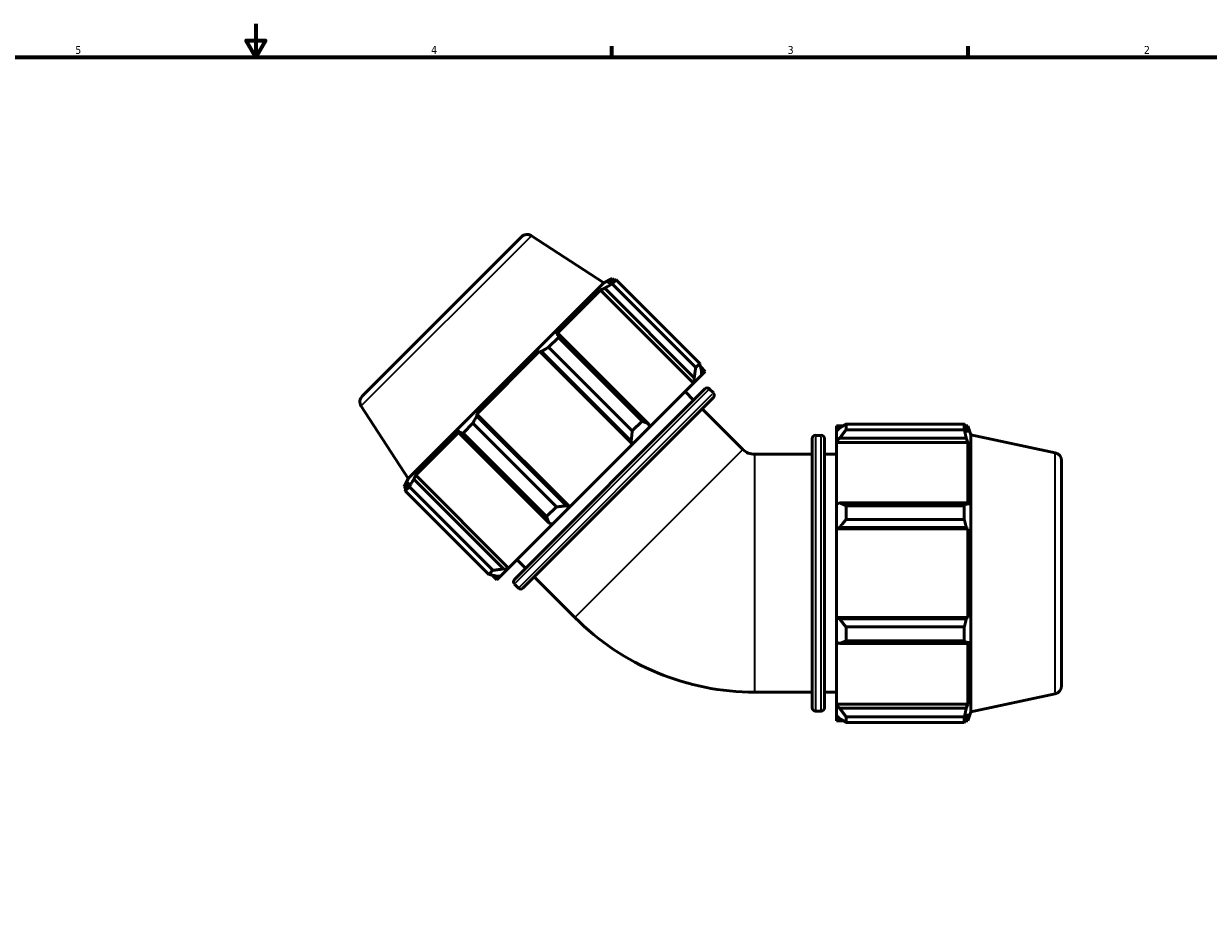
# Model space of a CAD drawing. Header units: inches. Extents: x 0.1 to 56, y -17.4 to 41.8.
# Tile 5 of 8: x 14.2 to 28.4, y 10.9 to 21.4. Entities that reach past the tile are written whole.
import ezdxf

# ---------------------------------------------------------------- set-up
doc = ezdxf.new("R2010")
doc.units = ezdxf.units.IN
doc.header["$MEASUREMENT"] = 0
for name, color, linetype, lineweight in [('Border (ANSI)', 7, 'Continuous', 70), ('Visible (ANSI)', 7, 'Continuous', 50), ('Visible Narrow (ANSI)', 7, 'Continuous', 35)]:
    doc.layers.add(name, color=color, linetype=linetype, lineweight=lineweight)
doc.styles.add('Note Text (ANSI)', font='tahoma.ttf')

# ---------------------------------------------------------------- blocks, each defined once
blk = doc.blocks.new('Borders Default Border')
at = {"layer": 'Border (ANSI)'}
for p, q in [((21.25, 21), (21.25, 21.134)), ((25.5, 21), (25.5, 21.134))]:
    blk.add_line(p, q, dxfattribs=at)
at = {"layer": 'Border (ANSI)', "flags": 128}
for points in [[(17, 21.4), (17, 21), (16.885, 21.2), (17.115, 21.2), (17, 21)], [(0.5, 1), (0.5, 21), (33.5, 21), (33.5, 1), (0.5, 1)]]:
    blk.add_lwpolyline(points, dxfattribs=at)
at = {"layer": 'Border (ANSI)', "color": 5, "true_color": 0x0000ff, "char_height": 0.0945, "attachment_point": 7, "style": 'Note Text (ANSI)'}
for s, insert in [('5', (14.847, 21.038)), ('4', (19.092, 21.04)), ('3', (23.346, 21.038)), ('2', (27.596, 21.04))]:
    blk.add_mtext(s, dxfattribs=dict(at, insert=insert))

msp = doc.modelspace()

# ---------------------------------------------------------------- linework, layer by layer
at = {"layer": 'Visible (ANSI)'}
for p, q in [((18.271, 16.961), (20.172, 18.861)), ((20.29, 18.873), (21.154, 18.312)), ((21.154, 18.312), (18.82, 15.978)), ((21.114, 18.223), (21.163, 18.246)), ((21.154, 18.312), (21.254, 18.364)), ((21.163, 18.246), (22.231, 17.177)), ((21.254, 18.364), (21.197, 18.306)), ((21.248, 18.331), (21.197, 18.306)), ((21.299, 18.348), (21.251, 18.3)), ((22.249, 17.302), (21.251, 18.3)), ((21.277, 18.341), (21.254, 18.364)), ((21.299, 18.348), (22.297, 17.35)), ((21.114, 18.223), (20.585, 17.695)), ((22.222, 17.115), (21.114, 18.223)), ((20.617, 17.7), (20.585, 17.695)), ((21.685, 16.632), (20.617, 17.7)), ((20.611, 17.66), (20.494, 17.543)), ((21.492, 16.545), (20.494, 17.543)), ((20.611, 17.66), (21.609, 16.662)), ((20.385, 17.495), (19.638, 16.747)), ((20.385, 17.495), (20.41, 17.494)), ((21.493, 16.386), (20.385, 17.495)), ((20.41, 17.494), (21.479, 16.425)), ((22.249, 17.302), (22.297, 17.35)), ((22.363, 17.256), (22.306, 17.312)), ((22.318, 17.211), (22.317, 17.263)), ((22.318, 17.211), (22.363, 17.256)), ((21.7, 16.593), (22.222, 17.115)), ((22.234, 17.127), (22.222, 17.115)), ((22.231, 17.177), (22.234, 17.127)), ((22.318, 17.211), (22.234, 17.127)), ((20.086, 14.775), (22.358, 17.046)), ((22.224, 16.913), (22.122, 17.015)), ((22.46, 16.998), (22.411, 17.046)), ((18.259, 16.842), (18.82, 15.978)), ((22.46, 16.944), (20.188, 14.673)), ((19.639, 16.722), (19.638, 16.747)), ((20.746, 15.639), (19.638, 16.747)), ((20.707, 15.654), (19.639, 16.722)), ((22.812, 16.325), (22.326, 16.811)), ((19.438, 16.547), (18.909, 16.018)), ((19.438, 16.547), (19.432, 16.515)), ((19.589, 16.638), (19.473, 16.521)), ((19.589, 16.638), (20.587, 15.64)), ((21.492, 16.545), (21.609, 16.662)), ((21.7, 16.593), (21.498, 16.39)), ((21.7, 16.593), (21.685, 16.632)), ((23.929, 16.607), (23.929, 16.544)), ((23.929, 16.607), (24.009, 16.607)), ((23.966, 16.58), (23.929, 16.544)), ((23.929, 16.425), (23.929, 16.544)), ((24.042, 16.628), (24.042, 16.559)), ((24.042, 16.628), (25.453, 16.628)), ((25.453, 16.559), (24.042, 16.559)), ((25.453, 16.559), (25.453, 16.628)), ((25.464, 16.607), (25.496, 16.607)), ((25.496, 16.526), (25.477, 16.58)), ((25.496, 16.526), (25.496, 16.607)), ((25.531, 16.5), (25.496, 16.607)), ((19.432, 16.515), (20.501, 15.447)), ((20.47, 15.524), (19.473, 16.521)), ((21.479, 16.425), (21.498, 16.39)), ((23.64, 13.243), (23.64, 16.456)), ((23.678, 16.493), (23.746, 16.493)), ((23.784, 16.456), (23.784, 13.243)), ((23.929, 16.425), (23.966, 16.459)), ((23.929, 16.408), (23.929, 16.425)), ((23.929, 16.408), (23.929, 15.669)), ((23.929, 16.408), (25.496, 16.408)), ((23.966, 16.459), (25.477, 16.459)), ((25.477, 16.459), (25.496, 16.408)), ((25.496, 15.661), (25.496, 16.408)), ((25.531, 13.199), (25.531, 16.5)), ((26.538, 16.285), (25.531, 16.5)), ((20.746, 15.639), (21.493, 16.386)), ((21.498, 16.39), (21.493, 16.386)), ((22.953, 16.267), (23.64, 16.267)), ((23.784, 16.267), (23.929, 16.267)), ((26.613, 16.193), (26.613, 13.506)), ((18.82, 15.978), (18.769, 15.878)), ((18.887, 15.97), (18.909, 16.018)), ((19.955, 14.901), (18.887, 15.97)), ((20.017, 14.91), (18.909, 16.018)), ((18.826, 15.935), (18.769, 15.878)), ((18.792, 15.855), (18.769, 15.878)), ((18.833, 15.881), (18.784, 15.833)), ((19.782, 14.835), (18.784, 15.833)), ((18.826, 15.935), (18.801, 15.884)), ((18.833, 15.881), (19.83, 14.884)), ((23.966, 15.687), (23.929, 15.669)), ((25.477, 15.687), (23.966, 15.687)), ((25.496, 15.661), (25.477, 15.687)), ((20.47, 15.524), (20.587, 15.64)), ((20.742, 15.635), (20.54, 15.433)), ((20.742, 15.635), (20.707, 15.654)), ((20.746, 15.639), (20.742, 15.635)), ((23.929, 15.383), (23.929, 15.669)), ((24.042, 15.654), (24.042, 15.489)), ((24.042, 15.654), (25.453, 15.654)), ((25.453, 15.489), (25.453, 15.654)), ((20.017, 14.91), (20.54, 15.433)), ((20.501, 15.447), (20.54, 15.433)), ((25.453, 15.489), (24.042, 15.489)), ((23.929, 15.383), (23.966, 15.395)), ((23.929, 15.378), (23.929, 15.383)), ((23.929, 15.378), (23.929, 14.321)), ((23.929, 15.378), (25.496, 15.378)), ((23.966, 15.395), (25.477, 15.395)), ((25.477, 15.395), (25.496, 15.378)), ((25.496, 14.321), (25.496, 15.378)), ((20.219, 14.908), (20.117, 15.01)), ((19.782, 14.835), (19.83, 14.884)), ((20.005, 14.898), (19.922, 14.815)), ((20.005, 14.898), (19.955, 14.901)), ((20.017, 14.91), (20.005, 14.898)), ((19.877, 14.77), (19.82, 14.827)), ((19.869, 14.816), (19.922, 14.815)), ((19.877, 14.77), (19.922, 14.815)), ((20.134, 14.673), (20.086, 14.721)), ((20.807, 14.321), (20.322, 14.806)), ((23.929, 14.315), (23.929, 14.321)), ((23.929, 14.321), (25.496, 14.321)), ((23.966, 14.304), (23.929, 14.315)), ((23.929, 14.029), (23.929, 14.315)), ((25.477, 14.304), (23.966, 14.304)), ((25.496, 14.321), (25.477, 14.304)), ((24.042, 14.209), (24.042, 14.044)), ((24.042, 14.209), (25.453, 14.209)), ((25.453, 14.044), (25.453, 14.209)), ((23.929, 14.029), (23.966, 14.011)), ((23.929, 14.029), (23.929, 13.29)), ((23.966, 14.011), (25.477, 14.011)), ((25.453, 14.044), (24.042, 14.044)), ((25.477, 14.011), (25.496, 14.038)), ((25.496, 13.29), (25.496, 14.038)), ((22.953, 13.432), (23.64, 13.432)), ((23.784, 13.432), (23.929, 13.432)), ((23.929, 13.273), (23.929, 13.29)), ((23.929, 13.29), (25.496, 13.29)), ((25.496, 13.29), (25.477, 13.24)), ((26.538, 13.413), (25.531, 13.199)), ((23.678, 13.205), (23.746, 13.205)), ((23.929, 13.155), (23.929, 13.273)), ((23.966, 13.24), (23.929, 13.273)), ((23.929, 13.155), (23.966, 13.119)), ((23.929, 13.155), (23.929, 13.091)), ((25.477, 13.24), (23.966, 13.24)), ((25.477, 13.119), (25.496, 13.173)), ((25.531, 13.199), (25.496, 13.091)), ((25.496, 13.091), (25.496, 13.173)), ((23.929, 13.091), (24.009, 13.091)), ((24.042, 13.139), (24.042, 13.071)), ((24.042, 13.139), (25.453, 13.139)), ((25.453, 13.071), (24.042, 13.071)), ((25.453, 13.071), (25.453, 13.139)), ((25.464, 13.091), (25.496, 13.091))]:
    msp.add_line(p, q, dxfattribs=at)
for centre, radius, start, end in [((20.238, 18.794), 0.0947, 57, 135), ((18.338, 16.894), 0.0947, 135, 213), ((22.385, 17.02), 0.0379, 45, 135), ((22.433, 16.971), 0.0379, 315, 45), ((23.678, 16.456), 0.0379, 90, 180), ((23.746, 16.456), 0.0379, 0, 90), ((22.953, 16.467), 0.2, 225, 270), ((26.519, 16.193), 0.0947, 0, 78), ((20.113, 14.748), 0.0379, 135, 225), ((20.161, 14.699), 0.0379, 225, 315), ((22.953, 16.467), 3.035, 225, 270), ((26.519, 13.506), 0.0947, 282, 0), ((23.678, 13.243), 0.0379, 180, 270), ((23.746, 13.243), 0.0379, 270, 0)]:
    msp.add_arc(centre, radius, start, end, dxfattribs=at)
for points, weights in [([(21.251, 18.3), (21.206, 18.272), (21.163, 18.246)], [2.74138513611, 2.7756364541, 2.80802157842]), ([(21.248, 18.331), (21.273, 18.34), (21.299, 18.348)], [2.80802157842, 2.7756364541, 2.74138513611]), ([(20.617, 17.7), (20.614, 17.68), (20.611, 17.66)], [2.80802157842, 2.7756364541, 2.74138513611]), ([(20.494, 17.543), (20.451, 17.518), (20.41, 17.494)], [2.74138513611, 2.7756364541, 2.80802157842]), ([(22.249, 17.302), (22.24, 17.238), (22.231, 17.177)], [1.02227647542, 1.01828025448, 1.0134716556]), ([(22.317, 17.263), (22.308, 17.305), (22.297, 17.35)], [1.00916568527, 1.01405414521, 1.01813447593]), ([(19.639, 16.722), (19.614, 16.681), (19.589, 16.638)], [2.80802157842, 2.7756364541, 2.74138513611]), ([(21.492, 16.545), (21.486, 16.483), (21.479, 16.425)], [1.0217721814, 1.01776566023, 1.01294727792]), ([(21.685, 16.632), (21.648, 16.646), (21.609, 16.662)], [1.00797776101, 1.0128880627, 1.01699140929]), ([(24.042, 16.628), (24.003, 16.603), (23.966, 16.58)], [1.01465616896, 1.01047568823, 1.00549095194]), ([(23.966, 16.459), (24.003, 16.508), (24.042, 16.559)], [1.00549095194, 1.01047568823, 1.01465616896]), ([(25.453, 16.628), (25.466, 16.603), (25.477, 16.58)], [1, 1.00143316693, 1.00204971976]), ([(25.477, 16.459), (25.466, 16.508), (25.453, 16.559)], [1.00204971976, 1.00143316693, 1]), ([(19.473, 16.521), (19.452, 16.518), (19.432, 16.515)], [2.74138513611, 2.7756364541, 2.80802157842]), ([(18.887, 15.97), (18.86, 15.927), (18.833, 15.881)], [2.80802157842, 2.7756364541, 2.74138513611]), ([(18.784, 15.833), (18.793, 15.859), (18.801, 15.884)], [2.74138513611, 2.7756364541, 2.80802157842]), ([(24.042, 15.654), (24.003, 15.671), (23.966, 15.687)], [1.01465616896, 1.01047568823, 1.00549095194]), ([(25.453, 15.654), (25.466, 15.671), (25.477, 15.687)], [1, 1.00143316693, 1.00204971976]), ([(20.707, 15.654), (20.649, 15.647), (20.587, 15.64)], [1.01294727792, 1.01776566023, 1.0217721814]), ([(20.47, 15.524), (20.486, 15.484), (20.501, 15.447)], [1.01699140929, 1.0128880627, 1.00797776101]), ([(23.966, 15.395), (24.003, 15.441), (24.042, 15.489)], [1.00549095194, 1.01047568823, 1.01465616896]), ([(25.477, 15.395), (25.466, 15.441), (25.453, 15.489)], [1.00204971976, 1.00143316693, 1]), ([(19.955, 14.901), (19.895, 14.892), (19.83, 14.884)], [1.0134716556, 1.01828025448, 1.02227647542]), ([(19.782, 14.835), (19.827, 14.825), (19.869, 14.816)], [1.01813447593, 1.01405414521, 1.00916568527]), ([(24.042, 14.209), (24.003, 14.257), (23.966, 14.304)], [1.01465616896, 1.01047568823, 1.00549095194]), ([(25.453, 14.209), (25.466, 14.257), (25.477, 14.304)], [1, 1.00143316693, 1.00204971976]), ([(23.966, 14.011), (24.003, 14.027), (24.042, 14.044)], [1.00549095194, 1.01047568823, 1.01465616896]), ([(25.477, 14.011), (25.466, 14.027), (25.453, 14.044)], [1.00204971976, 1.00143316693, 1]), ([(24.042, 13.139), (24.003, 13.19), (23.966, 13.24)], [1.01465616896, 1.01047568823, 1.00549095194]), ([(25.453, 13.139), (25.466, 13.19), (25.477, 13.24)], [1, 1.00143316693, 1.00204971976]), ([(23.966, 13.119), (24.003, 13.095), (24.042, 13.071)], [1.00549095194, 1.01047568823, 1.01465616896]), ([(25.477, 13.119), (25.466, 13.095), (25.453, 13.071)], [1.00204971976, 1.00143316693, 1])]:
    msp.add_rational_spline(points, weights, degree=2, dxfattribs=at)
at = {"layer": 'Visible Narrow (ANSI)'}
for p, q in [((20.278, 18.861), (18.271, 16.855)), ((22.397, 17.032), (20.1, 14.735)), ((20.149, 14.687), (22.445, 16.984)), ((23.678, 16.473), (23.678, 13.225)), ((23.746, 13.225), (23.746, 16.473)), ((22.799, 16.313), (20.819, 14.333)), ((26.538, 13.431), (26.538, 16.268)), ((22.953, 13.449), (22.953, 16.249))]:
    msp.add_line(p, q, dxfattribs=at)

# ---------------------------------------------------------------- block references
msp.add_blockref('Borders Default Border', (0, 0))

doc.saveas('drawing.dxf')
